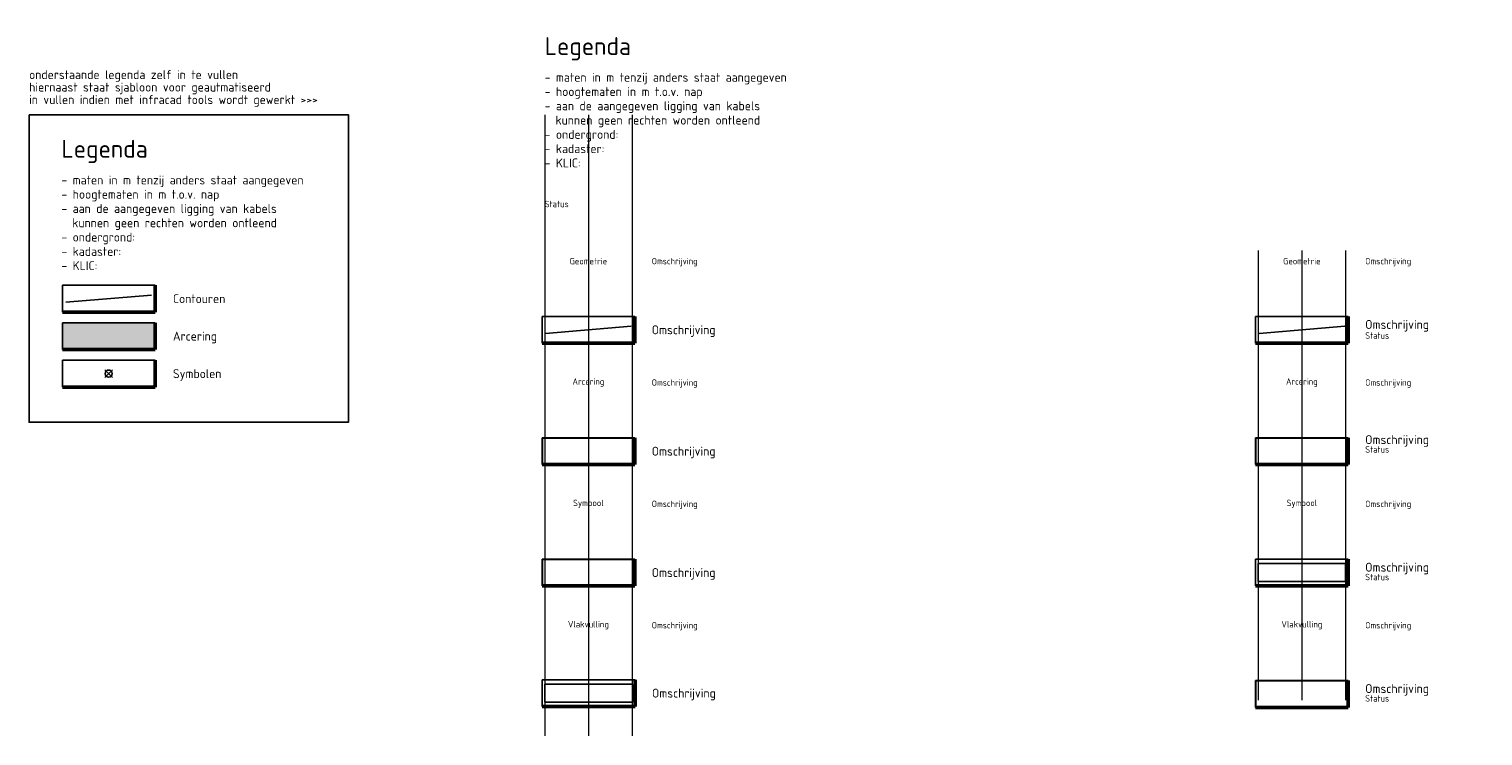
# Model space of a CAD drawing. Header units: metres. Extents: x -140 to 268, y -174 to 24.
import ezdxf
from ezdxf.enums import TextEntityAlignment as Align

# ---------------------------------------------------------------- set-up
doc = ezdxf.new("R2010")
doc.units = ezdxf.units.M
doc.layers.add('X-XX-AL-HULPLIJN-G', color=213, linetype='Continuous', lineweight=18, plot=False)
for name, color, linetype, lineweight in [('X-XX-AL-LEGENDA-G', 7, 'Continuous', 18), ('X-XX-AL-LEGENDA-T18', 7, 'Continuous', 18), ('X-XX-AL-LEGENDA-T25', 7, 'Continuous', 25), ('X-XX-AL-T25', 7, 'Continuous', 25), ('X-XX-AL-T50', 7, 'Continuous', 50)]:
    doc.layers.add(name, color=color, linetype=linetype, lineweight=lineweight)
doc.styles.add('NLCS-ISO Standaard', font='NLCS-ISO.ttf')
doc.styles.add('NLCS-ISO-MM1-T25', font='NLCS-ISO.ttf', dxfattribs={"height": 2.5})
doc.styles.add('NLCS-ISO-MM200-T18', font='NLCS-ISO.ttf', dxfattribs={"height": 360})

# ---------------------------------------------------------------- blocks, each defined once
blk = doc.blocks.new('SAL-LEGENDA_TITEL')
at = {"layer": 'Defpoints'}
for p in [(0, -1), (98, -1), (0, -42.5), (98, -42.5)]:
    blk.add_point(p, dxfattribs=at)
at = {"layer": 'X-XX-AL-T25', "style": 'NLCS-ISO Standaard'}
for s, p in [('- maten in m tenzij anders staat aangegeven', (5, -15.75)), ('- hoogtematen in m t.o.v. nap', (5, -19.75)), ('- aan de aangegeven ligging van kabels', (5, -23.75)), ('  kunnen geen rechten worden ontleend', (5, -27.75)), ('- ondergrond:', (5, -31.75)), ('- kadaster:', (5, -35.75)), ('- KLIC:', (5, -39.75))]:
    blk.add_text(s, height=2.5, dxfattribs=at).set_placement(p)
at = {"layer": 'X-XX-AL-T50', "style": 'NLCS-ISO Standaard'}
blk.add_text('Legenda', height=5, dxfattribs=at).set_placement((5, -8.25))
blk = doc.blocks.new('SAL-LEGENDA_GEOMETRIE_TITEL')
at = {"layer": 'Defpoints'}
for p in [(0, 0), (31.5, 0), (168, 0), (0, -6), (31.5, -6), (168, -6)]:
    blk.add_point(p, dxfattribs=at)
at = {"layer": 'X-XX-AL-LEGENDA-T18', "style": 'NLCS-ISO-MM200-T18'}
blk.add_text('Geometrie', height=1.8, dxfattribs=at).set_placement((17.25, -3), align=Align.MIDDLE)
blk.add_text('Omschrijving', height=1.8, dxfattribs=at).set_placement((35, -3), align=Align.MIDDLE_LEFT)
blk = doc.blocks.new('SAL-LEGENDA_ARCERING_TITEL')
at = {"layer": 'Defpoints'}
for p in [(0, 0), (31.5, 0), (168, 0), (0, -6), (31.5, -6), (168, -6)]:
    blk.add_point(p, dxfattribs=at)
at = {"layer": 'X-XX-AL-LEGENDA-T18', "style": 'NLCS-ISO-MM200-T18'}
blk.add_text('Arcering', height=1.8, dxfattribs=at).set_placement((17.25, -3), align=Align.MIDDLE)
blk.add_text('Omschrijving', height=1.8, dxfattribs=at).set_placement((35, -3), align=Align.MIDDLE_LEFT)
blk = doc.blocks.new('SAL-LEGENDA_SYMBOOL_TITEL')
at = {"layer": 'Defpoints'}
for p in [(0, 0), (31.5, 0), (168, 0), (0, -6), (31.5, -6), (168, -6)]:
    blk.add_point(p, dxfattribs=at)
at = {"layer": 'X-XX-AL-LEGENDA-T18', "style": 'NLCS-ISO-MM200-T18'}
blk.add_text('Symbool', height=1.8, dxfattribs=at).set_placement((17.25, -3), align=Align.MIDDLE)
blk.add_text('Omschrijving', height=1.8, dxfattribs=at).set_placement((35, -3), align=Align.MIDDLE_LEFT)
blk = doc.blocks.new('SAL-LEGENDA_VLAKVULLING_TITEL')
at = {"layer": 'Defpoints'}
for p in [(0, 0), (31.5, 0), (168, 0), (0, -6), (31.5, -6), (168, -6)]:
    blk.add_point(p, dxfattribs=at)
at = {"layer": 'X-XX-AL-LEGENDA-T18', "style": 'NLCS-ISO-MM200-T18'}
blk.add_text('Vlakvulling', height=1.8, dxfattribs=at).set_placement((17.25, -3), align=Align.MIDDLE)
blk.add_text('Omschrijving', height=1.8, dxfattribs=at).set_placement((35, -3), align=Align.MIDDLE_LEFT)
blk = doc.blocks.new('SAL-LEGENDA_VOET')
at = {"layer": 'Defpoints'}
for p in [(0, 0), (31.5, 0), (168, 0)]:
    blk.add_point(p, dxfattribs=at)
blk = doc.blocks.new('SAL-LEGENDA_GEOMETRIE_TITEL_STATUS')
at = {"layer": 'Defpoints'}
for p in [(0, 0), (68, 0), (0, -6), (68, -6)]:
    blk.add_point(p, dxfattribs=at)
at = {"layer": 'X-XX-AL-LEGENDA-T18', "style": 'NLCS-ISO-MM200-T18'}
blk.add_text('Geometrie', height=1.8, dxfattribs=at).set_placement((17.25, -3), align=Align.MIDDLE)
blk.add_text('Omschrijving', height=1.8, dxfattribs=at).set_placement((35, -3), align=Align.MIDDLE_LEFT)
blk = doc.blocks.new('SAL-LEGENDA_GEOMETRIE_RIJ_STATUS')
blk.add_line((5.25, -6.24), (29.25, -4.24))
at = {"layer": 'Defpoints'}
for p in [(0, 0), (31.5, 0), (0, -10.5), (31.5, -10.5)]:
    blk.add_point(p, dxfattribs=at)
at = {"layer": 'Defpoints', "color": 7}
blk.add_point((31.5, -10.5), dxfattribs=at)
at = {"layer": 'X-XX-AL-LEGENDA-G', "color": 7, "lineweight": 25}
for p in [(4.25, -9), (30.25, -1.5)]:
    blk.add_line(p, (4.25, -1.5), dxfattribs=at)
at = {"layer": 'X-XX-AL-LEGENDA-G', "color": 7, "lineweight": 50}
for q in [(30.25, -1.5), (4.25, -9)]:
    blk.add_line((30.25, -9), q, dxfattribs=at)
at = {"layer": 'X-XX-AL-LEGENDA-T18', "style": 'NLCS-ISO-MM1-T25'}
blk.add_text('Status', height=1.8, dxfattribs=at).set_placement((35, -6.84), align=Align.MIDDLE_LEFT)
at = {"layer": 'X-XX-AL-LEGENDA-T25', "style": 'NLCS-ISO-MM1-T25'}
blk.add_text('Omschrijving', height=2.5, dxfattribs=at).set_placement((35, -3.74), align=Align.MIDDLE_LEFT)
blk = doc.blocks.new('SAL-LEGENDA_ARCERING_TITEL_STATUS')
at = {"layer": 'Defpoints'}
for p in [(0, 0), (68, 0), (0, -6), (68, -6)]:
    blk.add_point(p, dxfattribs=at)
at = {"layer": 'X-XX-AL-LEGENDA-T18', "style": 'NLCS-ISO-MM200-T18'}
blk.add_text('Arcering', height=1.8, dxfattribs=at).set_placement((17.25, -3), align=Align.MIDDLE)
blk.add_text('Omschrijving', height=1.8, dxfattribs=at).set_placement((35, -3), align=Align.MIDDLE_LEFT)
blk = doc.blocks.new('SAL-LEGENDA_ARCERING_RIJ_STATUS')
blk.add_lwpolyline([(4.35, -1.6), (30.05, -1.6), (30.05, -8.8), (4.35, -8.8)], close=True)
at = {"layer": 'Defpoints'}
for p in [(0, 0), (31.5, 0), (0, -10.5), (31.5, -10.5)]:
    blk.add_point(p, dxfattribs=at)
at = {"layer": 'Defpoints', "color": 7}
blk.add_point((31.5, -10.5), dxfattribs=at)
at = {"layer": 'X-XX-AL-LEGENDA-G', "color": 7, "lineweight": 25}
for p in [(4.25, -9), (30.25, -1.5)]:
    blk.add_line(p, (4.25, -1.5), dxfattribs=at)
at = {"layer": 'X-XX-AL-LEGENDA-G', "color": 7, "lineweight": 50}
for q in [(30.25, -1.5), (4.25, -9)]:
    blk.add_line((30.25, -9), q, dxfattribs=at)
at = {"layer": 'X-XX-AL-LEGENDA-T18', "style": 'NLCS-ISO-MM1-T25'}
blk.add_text('Status', height=1.8, dxfattribs=at).set_placement((35, -4.75), align=Align.MIDDLE_LEFT)
at = {"layer": 'X-XX-AL-LEGENDA-T25', "style": 'NLCS-ISO-MM1-T25'}
blk.add_text('Omschrijving', height=2.5, dxfattribs=at).set_placement((35, -2), align=Align.MIDDLE_LEFT)
blk = doc.blocks.new('SAL-LEGENDA_SYMBOOL_TITEL_STATUS')
at = {"layer": 'Defpoints'}
for p in [(0, 0), (68, 0), (0, -6), (68, -6)]:
    blk.add_point(p, dxfattribs=at)
at = {"layer": 'X-XX-AL-LEGENDA-T18', "style": 'NLCS-ISO-MM200-T18'}
blk.add_text('Symbool', height=1.8, dxfattribs=at).set_placement((17.25, -3), align=Align.MIDDLE)
blk.add_text('Omschrijving', height=1.8, dxfattribs=at).set_placement((35, -3), align=Align.MIDDLE_LEFT)
blk = doc.blocks.new('SAL-LEGENDA_SYMBOOL_RIJ_STATUS')
blk.add_lwpolyline([(5, -2.74), (29.5, -2.74), (29.5, -7.74), (5, -7.74)], close=True)
at = {"layer": 'Defpoints'}
for p in [(0, 0), (31.5, 0), (0, -10.5), (31.5, -10.5)]:
    blk.add_point(p, dxfattribs=at)
at = {"layer": 'Defpoints', "color": 7}
blk.add_point((31.5, -10.5), dxfattribs=at)
at = {"layer": 'X-XX-AL-LEGENDA-G', "color": 7, "lineweight": 25}
for p in [(4.25, -9), (30.25, -1.5)]:
    blk.add_line(p, (4.25, -1.5), dxfattribs=at)
at = {"layer": 'X-XX-AL-LEGENDA-G', "color": 7, "lineweight": 50}
for q in [(30.25, -1.5), (4.25, -9)]:
    blk.add_line((30.25, -9), q, dxfattribs=at)
at = {"layer": 'X-XX-AL-LEGENDA-T18', "style": 'NLCS-ISO-MM1-T25'}
blk.add_text('Status', height=1.8, dxfattribs=at).set_placement((35, -6.49), align=Align.MIDDLE_LEFT)
at = {"layer": 'X-XX-AL-LEGENDA-T25', "style": 'NLCS-ISO-MM1-T25'}
blk.add_text('Omschrijving', height=2.5, dxfattribs=at).set_placement((35, -3.74), align=Align.MIDDLE_LEFT)
blk = doc.blocks.new('SAL-LEGENDA_VLAKVULLING_TITEL_STATUS')
at = {"layer": 'Defpoints'}
for p in [(0, 0), (68, 0), (0, -6), (68, -6)]:
    blk.add_point(p, dxfattribs=at)
at = {"layer": 'X-XX-AL-LEGENDA-T18', "style": 'NLCS-ISO-MM200-T18'}
blk.add_text('Vlakvulling', height=1.8, dxfattribs=at).set_placement((17.25, -3), align=Align.MIDDLE)
blk.add_text('Omschrijving', height=1.8, dxfattribs=at).set_placement((35, -3), align=Align.MIDDLE_LEFT)
blk = doc.blocks.new('SAL-LEGENDA_VLAKVULLING_RIJ_STATUS')
blk.add_lwpolyline([(4.35, -1.6), (30.05, -1.6), (30.05, -8.8), (4.35, -8.8)], close=True)
at = {"layer": 'Defpoints'}
for p in [(0, 0), (31.5, 0), (0, -10.5), (31.5, -10.5)]:
    blk.add_point(p, dxfattribs=at)
at = {"layer": 'Defpoints', "color": 7}
blk.add_point((31.5, -10.5), dxfattribs=at)
at = {"layer": 'X-XX-AL-LEGENDA-G', "color": 7, "lineweight": 25}
for p in [(4.25, -9), (30.25, -1.5)]:
    blk.add_line(p, (4.25, -1.5), dxfattribs=at)
at = {"layer": 'X-XX-AL-LEGENDA-G', "color": 7, "lineweight": 50}
for q in [(30.25, -1.5), (4.25, -9)]:
    blk.add_line((30.25, -9), q, dxfattribs=at)
at = {"layer": 'X-XX-AL-LEGENDA-T18', "style": 'NLCS-ISO-MM1-T25'}
blk.add_text('Status', height=1.8, dxfattribs=at).set_placement((35, -6.49), align=Align.MIDDLE_LEFT)
at = {"layer": 'X-XX-AL-LEGENDA-T25', "style": 'NLCS-ISO-MM1-T25'}
blk.add_text('Omschrijving', height=2.5, dxfattribs=at).set_placement((35, -3.74), align=Align.MIDDLE_LEFT)
blk = doc.blocks.new('SAL-LEGENDA_STATUS_TITEL')
at = {"layer": 'Defpoints'}
for p in [(0, 0), (168, 0), (0, -6), (168, -6)]:
    blk.add_point(p, dxfattribs=at)
at = {"layer": 'X-XX-AL-LEGENDA-T18', "style": 'NLCS-ISO-MM200-T18'}
blk.add_text('Status', height=1.8, dxfattribs=at).set_placement((5, -3.9))
blk = doc.blocks.new('SAL-LEGENDA_GEOMETRIE_RIJ')
blk.add_line((5.25, -6.24), (29.25, -4.24))
at = {"layer": 'Defpoints', "color": 7, "lineweight": 25}
blk.add_point((0, 0), dxfattribs=at)
at = {"layer": 'Defpoints'}
for p in [(31.5, 0), (168, 0), (168, -7), (0, -10.5)]:
    blk.add_point(p, dxfattribs=at)
at = {"layer": 'Defpoints', "color": 7}
blk.add_point((31.5, -10.5), dxfattribs=at)
at = {"layer": 'X-XX-AL-LEGENDA-G', "color": 7, "lineweight": 25}
for p in [(4.25, -9), (30.25, -1.5)]:
    blk.add_line(p, (4.25, -1.5), dxfattribs=at)
at = {"layer": 'X-XX-AL-LEGENDA-G', "color": 7, "lineweight": 50}
for q in [(30.25, -1.5), (4.25, -9)]:
    blk.add_line((30.25, -9), q, dxfattribs=at)
at = {"layer": 'X-XX-AL-LEGENDA-T25', "style": 'NLCS-ISO-MM1-T25'}
blk.add_text('Omschrijving', height=2.5, dxfattribs=at).set_placement((35, -5.24), align=Align.MIDDLE_LEFT)
blk = doc.blocks.new('SAL-LEGENDA_ARCERING_RIJ')
blk.add_lwpolyline([(4.35, -1.6), (30.05, -1.6), (30.05, -8.8), (4.35, -8.8)], close=True)
at = {"layer": 'Defpoints'}
for p in [(0, 0), (31.5, 0), (168, 0), (168, -7), (0, -10.5), (31.5, -10.5)]:
    blk.add_point(p, dxfattribs=at)
at = {"layer": 'X-XX-AL-LEGENDA-G', "color": 7, "lineweight": 25}
for p in [(4.25, -9), (30.25, -1.5)]:
    blk.add_line(p, (4.25, -1.5), dxfattribs=at)
at = {"layer": 'X-XX-AL-LEGENDA-G', "color": 7, "lineweight": 50}
for q in [(30.25, -1.5), (4.25, -9)]:
    blk.add_line((30.25, -9), q, dxfattribs=at)
at = {"layer": 'X-XX-AL-LEGENDA-T25', "style": 'NLCS-ISO-MM1-T25'}
blk.add_text('Omschrijving', height=2.5, dxfattribs=at).set_placement((35, -5.24), align=Align.MIDDLE_LEFT)
blk = doc.blocks.new('SAL-LEGENDA_SYMBOOL_RIJ')
blk.add_lwpolyline([(5.07, -2.52), (29.57, -2.52), (29.57, -7.52), (5.07, -7.52)], close=True)
at = {"layer": 'Defpoints'}
for p in [(0, 0), (31.5, 0), (168, 0), (168, -7), (0.07, -10.28), (31.57, -10.28)]:
    blk.add_point(p, dxfattribs=at)
at = {"layer": 'X-XX-AL-LEGENDA-G', "color": 7, "lineweight": 25}
for p in [(4.32, -8.78), (30.32, -1.28)]:
    blk.add_line(p, (4.32, -1.28), dxfattribs=at)
at = {"layer": 'X-XX-AL-LEGENDA-G', "color": 7, "lineweight": 50}
for q in [(30.32, -1.28), (4.32, -8.78)]:
    blk.add_line((30.32, -8.78), q, dxfattribs=at)
at = {"layer": 'X-XX-AL-LEGENDA-T25', "style": 'NLCS-ISO-MM1-T25'}
blk.add_text('Omschrijving', height=2.5, dxfattribs=at).set_placement((35.07, -5.02), align=Align.MIDDLE_LEFT)
blk = doc.blocks.new('SAL-LEGENDA_VLAKVULLING_RIJ')
blk.add_lwpolyline([(4.35, -1.6), (30.05, -1.6), (30.05, -8.8), (4.35, -8.8)], close=True)
at = {"layer": 'Defpoints'}
for p in [(0, 0), (31.5, 0), (168, 0), (168, -7), (0, -10.5), (31.5, -10.5)]:
    blk.add_point(p, dxfattribs=at)
at = {"layer": 'X-XX-AL-LEGENDA-G', "color": 7, "lineweight": 25}
for p in [(4.25, -9), (30.25, -1.5)]:
    blk.add_line(p, (4.25, -1.5), dxfattribs=at)
at = {"layer": 'X-XX-AL-LEGENDA-G', "color": 7, "lineweight": 50}
for q in [(30.25, -1.5), (4.25, -9)]:
    blk.add_line((30.25, -9), q, dxfattribs=at)
at = {"layer": 'X-XX-AL-LEGENDA-T25', "style": 'NLCS-ISO-MM1-T25'}
blk.add_text('Omschrijving', height=2.5, dxfattribs=at).set_placement((35, -5.24), align=Align.MIDDLE_LEFT)

msp = doc.modelspace()

# ---------------------------------------------------------------- hatches: boundary and pattern name
h = msp.add_hatch(color=251)
h.dxf.hatch_style = 1
h.paths.add_polyline_path([(-104.21, -58.27), (-130.21, -58.27), (-130.21, -65.77), (-104.21, -65.77)])

# ---------------------------------------------------------------- linework, layer by layer
for p, q in [((-129.21, -52.51), (-105.21, -50.51)), ((-116.15, -73.57), (-118.27, -71.45)), ((-118.27, -73.57), (-116.15, -71.45))]:
    msp.add_line(p, q)
msp.add_lwpolyline([(-139.53, 0), (-50, 0), (-50, -86.15), (-139.53, -86.15)], close=True)
msp.add_circle((-117.21, -72.51), 1)
at = {"layer": 'X-XX-AL-HULPLIJN-G'}
for p, q in [((5, 0), (5, -174)), ((17.25, 0), (17.25, -174)), ((29.5, 0), (29.5, -174)), ((205, -38), (205, -164)), ((217.25, -38), (217.25, -164)), ((229.5, -38), (229.5, -164))]:
    msp.add_line(p, q, dxfattribs=at)
at = {"layer": 'X-XX-AL-LEGENDA-G', "color": 7, "lineweight": 25}
for p, q in [((-130.21, -55.27), (-130.21, -47.77)), ((-104.21, -47.77), (-130.21, -47.77)), ((-130.21, -65.77), (-130.21, -58.27)), ((-104.21, -58.27), (-130.21, -58.27)), ((-130.21, -76.27), (-130.21, -68.77)), ((-104.21, -68.77), (-130.21, -68.77))]:
    msp.add_line(p, q, dxfattribs=at)
at = {"layer": 'X-XX-AL-LEGENDA-G', "color": 7, "lineweight": 50}
for p, q in [((-104.21, -55.27), (-104.21, -47.77)), ((-104.21, -55.27), (-130.21, -55.27)), ((-104.21, -65.77), (-104.21, -58.27)), ((-104.21, -65.77), (-130.21, -65.77)), ((-104.21, -76.27), (-104.21, -68.77)), ((-104.21, -76.27), (-130.21, -76.27))]:
    msp.add_line(p, q, dxfattribs=at)

# ---------------------------------------------------------------- block references
for name, p in [('SAL-LEGENDA_TITEL', (0, 25)), ('SAL-LEGENDA_STATUS_TITEL', (0, -22)), ('SAL-LEGENDA_GEOMETRIE_TITEL', (0, -38)), ('SAL-LEGENDA_GEOMETRIE_TITEL_STATUS', (200, -38)), ('SAL-LEGENDA_GEOMETRIE_RIJ', (0, -55)), ('SAL-LEGENDA_GEOMETRIE_RIJ_STATUS', (200, -55)), ('SAL-LEGENDA_ARCERING_TITEL', (0, -72)), ('SAL-LEGENDA_ARCERING_TITEL_STATUS', (200, -72)), ('SAL-LEGENDA_ARCERING_RIJ', (0, -89)), ('SAL-LEGENDA_ARCERING_RIJ_STATUS', (200, -89)), ('SAL-LEGENDA_SYMBOOL_TITEL', (0, -106)), ('SAL-LEGENDA_SYMBOOL_TITEL_STATUS', (200, -106)), ('SAL-LEGENDA_VLAKVULLING_RIJ', (0, -123)), ('SAL-LEGENDA_SYMBOOL_RIJ_STATUS', (200, -123)), ('SAL-LEGENDA_VLAKVULLING_TITEL', (0, -140)), ('SAL-LEGENDA_VLAKVULLING_TITEL_STATUS', (200, -140)), ('SAL-LEGENDA_SYMBOOL_RIJ', (0, -157)), ('SAL-LEGENDA_VLAKVULLING_RIJ_STATUS', (200, -157)), ('SAL-LEGENDA_VOET', (0, -174))]:
    msp.add_blockref(name, p)

# ---------------------------------------------------------------- texts
at = {"layer": 'X-XX-AL-LEGENDA-T25', "style": 'NLCS-ISO-MM1-T25'}
for s, p in [('Contouren', (-99.21, -51.52)), ('Arcering', (-99.21, -62.02)), ('Symbolen', (-99.21, -72.52))]:
    msp.add_text(s, height=2.5, dxfattribs=at).set_placement(p, align=Align.MIDDLE_LEFT)
at = {"layer": 'X-XX-AL-T25', "style": 'NLCS-ISO Standaard'}
for s, p in [('onderstaande legenda zelf in te vullen', (-139.53, 10)), ('hiernaast staat sjabloon voor geautmatiseerd', (-139.53, 6.5)), ('in vullen indien met infracad tools wordt gewerkt >>>', (-139.53, 3)), ('- maten in m tenzij anders staat aangegeven', (-130.46, -19.52)), ('- hoogtematen in m t.o.v. nap', (-130.46, -23.52)), ('- aan de aangegeven ligging van kabels', (-130.46, -27.52)), ('  kunnen geen rechten worden ontleend', (-130.46, -31.52)), ('- ondergrond:', (-130.46, -35.52)), ('- kadaster:', (-130.46, -39.52)), ('- KLIC:', (-130.46, -43.52))]:
    msp.add_text(s, height=2.5, dxfattribs=at).set_placement(p)
at = {"layer": 'X-XX-AL-T50', "style": 'NLCS-ISO Standaard'}
msp.add_text('Legenda', height=5, dxfattribs=at).set_placement((-130.46, -12.02))

doc.saveas('drawing.dxf')
